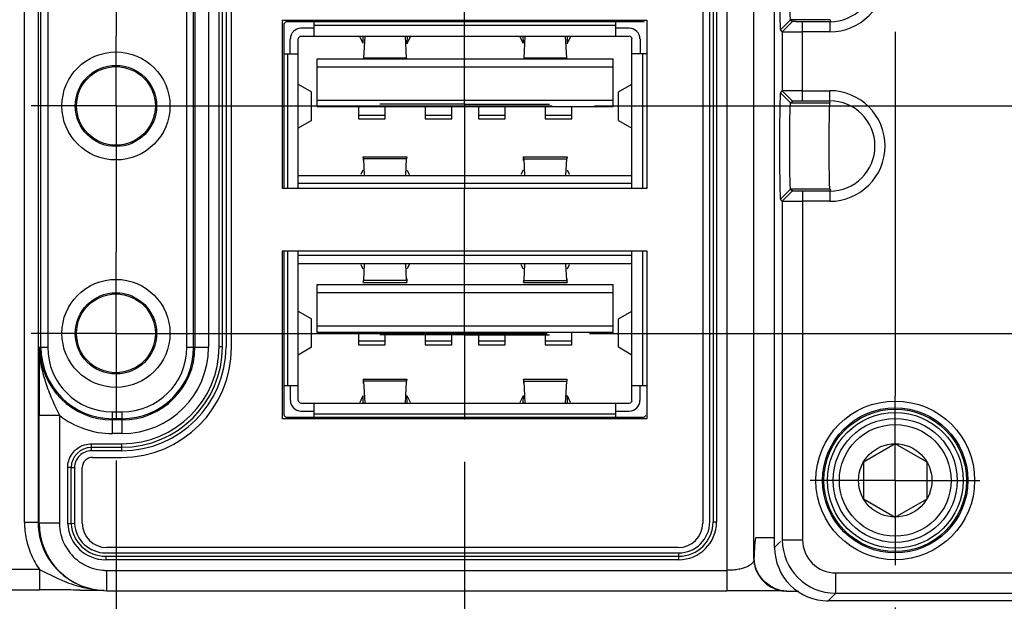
# Model space of a CAD drawing. Header units: inches. Extents: x 0 to 34, y 0 to 22.
# Tile 36 of 67: x 10.2 to 11.6, y 14.8 to 15.6. Entities that reach past the tile are written whole.
import ezdxf

# ---------------------------------------------------------------- set-up
doc = ezdxf.new("R2010")
doc.units = ezdxf.units.IN
doc.header["$LTSCALE"] = 1.87
doc.header["$MEASUREMENT"] = 0
doc.linetypes.add('CENTER', pattern=[0.6, 0.375, -0.075, 0.075, -0.075])
doc.layers.get('0').update_dxf_attribs({"linetype": 'CONTINUOUS'})
doc.layers.add('DEFAULT_1', color=7, linetype='CENTER')
doc.layers.add('DIMENSIONS', color=7, linetype='CONTINUOUS')
doc.styles.get("Standard").update_dxf_attribs({"font": 'txt', "width": 0.8})
doc.dimstyles.new('DIMSTYLE_1', dxfattribs={"dimtxt": 0.125, "dimasz": 0.18, "dimexe": 0.18, "dimexo": 0.0625, "dimgap": 0.09, "dimtad": 0, "dimtih": 1, "dimtoh": 1, "dimzin": 4, "dimdsep": 46, "dimtxsty": 'STANDARD', "dimblk": '_FILLED', "dimblk1": '_FILLED', "dimblk2": '_FILLED', "dimcen": 0.09, "dimadec": 0, "dimazin": 0, "dimtp": 0.01, "dimtm": 0.01, "dimtfac": 1, "dimtofl": 0, "dimtmove": 0, "dimatfit": 3, "dimldrblk": '_FILLED', "dimfxl": 1, "dimtolj": 1, "dimtzin": 4, "dimarcsym": 0})
doc.dimstyles.new('DIMSTYLE_2', dxfattribs={"dimtxt": 0.125, "dimasz": 0.18, "dimexe": 0.18, "dimexo": 0.0625, "dimgap": 0.09, "dimtad": 0, "dimtih": 1, "dimtoh": 1, "dimdec": 3, "dimzin": 4, "dimdsep": 46, "dimtxsty": 'STANDARD', "dimblk": '_FILLED', "dimblk1": '_FILLED', "dimblk2": '_FILLED', "dimcen": 0.09, "dimadec": 0, "dimazin": 0, "dimtp": 0.01, "dimtm": 0.01, "dimtfac": 1, "dimtdec": 3, "dimtofl": 0, "dimtmove": 0, "dimatfit": 3, "dimldrblk": '_FILLED', "dimfxl": 1, "dimtolj": 1, "dimtzin": 4, "dimarcsym": 0})

# ---------------------------------------------------------------- blocks, each defined once
blk = doc.blocks.new('*D19')
at = {"layer": 'DIMENSIONS', "color": 2, "linetype": 'CONTINUOUS'}
blk.add_line((10.2943, 14.97), (10.2943, 14.0749), dxfattribs=at)
at = {"layer": 'DIMENSIONS', "color": 2, "linetype": 'CONTINUOUS', "insert": (10.2318, 14.0124), "char_height": 0.125, "width": 1.225, "attachment_point": 3, "rotation": 90, "line_spacing_factor": 0.9}
blk.add_mtext('4.28{\\Ftxt.shx;\\W1.000000;\\H0.125000; }[108.8]', dxfattribs=at)
blk = doc.blocks.new('_FILLED')
at = {"color": 0, "linetype": 'BYBLOCK'}
blk.add_solid([(0, 0), (-1, 0.1736), (-1, -0.1736)], dxfattribs=at)
blk = doc.blocks.new('*D20')
at = {"layer": 'DIMENSIONS', "color": 2, "linetype": 'CONTINUOUS'}
blk.add_line((10.8083, 14.968), (10.8083, 14.0749), dxfattribs=at)
at = {"layer": 'DIMENSIONS', "color": 2, "linetype": 'CONTINUOUS', "insert": (10.7458, 14.0124), "char_height": 0.125, "width": 1.225, "attachment_point": 3, "rotation": 90, "line_spacing_factor": 0.9}
blk.add_mtext('4.80{\\Ftxt.shx;\\W1.000000;\\H0.125000; }[121.8]', dxfattribs=at)
blk = doc.blocks.new('*D24')
at = {"layer": 'DIMENSIONS', "color": 2, "linetype": 'CONTINUOUS'}
blk.add_line((11.4433, 14.753), (11.4433, 14.0749), dxfattribs=at)
at = {"layer": 'DIMENSIONS', "color": 2, "linetype": 'CONTINUOUS', "insert": (11.3808, 14.0124), "char_height": 0.125, "width": 1.225, "attachment_point": 3, "rotation": 90, "line_spacing_factor": 0.9}
blk.add_mtext('5.43{\\Ftxt.shx;\\W1.000000;\\H0.125000; }[137.9]', dxfattribs=at)
blk = doc.blocks.new('*D25')
at = {"layer": 'DIMENSIONS', "color": 2, "linetype": 'CONTINUOUS'}
blk.add_line((16.2493, 15.239), (16.2493, 14.0749), dxfattribs=at)
at = {"layer": 'DIMENSIONS', "color": 2, "linetype": 'CONTINUOUS', "insert": (16.1868, 14.0124), "char_height": 0.125, "width": 1.125, "attachment_point": 3, "rotation": 90, "line_spacing_factor": 0.9}
blk.add_mtext('10.24{\\Ftxt.shx;\\W1.000000;\\H0.125000; }[260]', dxfattribs=at)
blk = doc.blocks.new('*D26')
at = {"layer": 'DIMENSIONS', "color": 2, "linetype": 'CONTINUOUS'}
blk.add_line((19.0763, 15.455), (19.0763, 14.0749), dxfattribs=at)
at = {"layer": 'DIMENSIONS', "color": 2, "linetype": 'CONTINUOUS', "insert": (19.0138, 14.0124), "char_height": 0.125, "width": 1.325, "attachment_point": 3, "rotation": 90, "line_spacing_factor": 0.9}
blk.add_mtext('13.06{\\Ftxt.shx;\\W1.000000;\\H0.125000; }[331.8]', dxfattribs=at)
blk = doc.blocks.new('*D27')
at = {"layer": 'DIMENSIONS', "color": 2, "linetype": 'CONTINUOUS'}
blk.add_line((20.1763, 15.455), (20.1763, 14.0749), dxfattribs=at)
at = {"layer": 'DIMENSIONS', "color": 2, "linetype": 'CONTINUOUS', "insert": (20.1138, 14.0124), "char_height": 0.125, "width": 1.325, "attachment_point": 3, "rotation": 90, "line_spacing_factor": 0.9}
blk.add_mtext('14.16{\\Ftxt.shx;\\W1.000000;\\H0.125000; }[359.8]', dxfattribs=at)
blk = doc.blocks.new('*D28')
at = {"layer": 'DIMENSIONS', "color": 2, "linetype": 'CONTINUOUS'}
blk.add_line((21.9073, 14.8083), (21.9073, 14.0749), dxfattribs=at)
at = {"layer": 'DIMENSIONS', "color": 2, "linetype": 'CONTINUOUS', "insert": (21.8448, 14.0124), "char_height": 0.125, "width": 1.325, "attachment_point": 3, "rotation": 90, "line_spacing_factor": 0.9}
blk.add_mtext('15.90{\\Ftxt.shx;\\W1.000000;\\H0.125000; }[403.7]', dxfattribs=at)
blk = doc.blocks.new('*D31')
at = {"layer": 'DIMENSIONS', "color": 2, "linetype": 'CONTINUOUS'}
blk.add_line((10.9927, 15.1576), (22.5948, 15.1576), dxfattribs=at)
at = {"layer": 'DIMENSIONS', "color": 2, "linetype": 'CONTINUOUS', "insert": (22.6573, 15.2201), "char_height": 0.125, "width": 1.225, "attachment_point": 1, "line_spacing_factor": 0.9}
blk.add_mtext('.395{\\Ftxt.shx;\\W1.000000;\\H0.125000; }[10.04]', dxfattribs=at)
blk = doc.blocks.new('*D32')
at = {"layer": 'DIMENSIONS', "color": 2, "linetype": 'CONTINUOUS'}
blk.add_line((11, 15.4936), (22.5948, 15.4936), dxfattribs=at)
at = {"layer": 'DIMENSIONS', "color": 2, "linetype": 'CONTINUOUS', "insert": (22.6573, 15.5561), "char_height": 0.125, "width": 1.225, "attachment_point": 1, "line_spacing_factor": 0.9}
blk.add_mtext('.731{\\Ftxt.shx;\\W1.000000;\\H0.125000; }[18.57]', dxfattribs=at)
blk = doc.blocks.new('*D33')
at = {"layer": 'DIMENSIONS', "color": 2, "linetype": 'CONTINUOUS'}
blk.add_line((10.9963, 15.8576), (22.5948, 15.8576), dxfattribs=at)
at = {"layer": 'DIMENSIONS', "color": 2, "linetype": 'CONTINUOUS', "insert": (22.6573, 15.9201), "char_height": 0.125, "width": 1.325, "attachment_point": 1, "line_spacing_factor": 0.9}
blk.add_mtext('1.095{\\Ftxt.shx;\\W1.000000;\\H0.125000; }[27.82]', dxfattribs=at)
blk = doc.blocks.new('*D34')
at = {"layer": 'DIMENSIONS', "color": 2, "linetype": 'CONTINUOUS'}
blk.add_line((11, 16.1936), (22.5948, 16.1936), dxfattribs=at)
at = {"layer": 'DIMENSIONS', "color": 2, "linetype": 'CONTINUOUS', "insert": (22.6573, 16.2561), "char_height": 0.125, "width": 1.325, "attachment_point": 1, "line_spacing_factor": 0.9}
blk.add_mtext('1.431{\\Ftxt.shx;\\W1.000000;\\H0.125000; }[36.35]', dxfattribs=at)
blk = doc.blocks.new('*D35')
at = {"layer": 'DIMENSIONS', "color": 2, "linetype": 'CONTINUOUS'}
blk.add_line((11.6309, 17.8466), (22.5948, 17.8466), dxfattribs=at)
at = {"layer": 'DIMENSIONS', "color": 2, "linetype": 'CONTINUOUS', "insert": (22.6573, 17.9091), "char_height": 0.125, "width": 1.325, "attachment_point": 1, "line_spacing_factor": 0.9}
blk.add_mtext('3.084{\\Ftxt.shx;\\W1.000000;\\H0.125000; }[78.34]', dxfattribs=at)
blk = doc.blocks.new('*D46')
at = {"layer": 'DIMENSIONS', "color": 2, "linetype": 'CONTINUOUS'}
blk.add_line((10.1887, 18.0266), (5.3248, 18.0266), dxfattribs=at)
at = {"layer": 'DIMENSIONS', "color": 2, "linetype": 'CONTINUOUS', "insert": (5.2623, 18.0891), "char_height": 0.125, "width": 1.325, "attachment_point": 3, "line_spacing_factor": 0.9}
blk.add_mtext('3.264{\\Ftxt.shx;\\W1.000000;\\H0.125000; }[82.91]', dxfattribs=at)

msp = doc.modelspace()

# ---------------------------------------------------------------- linework, layer by layer
at = {"color": 7, "linetype": 'CONTINUOUS'}
for p, q in [((11.1951, 18.1853), (11.1951, 14.7779)), ((11.2351, 14.8256), (11.2351, 18.1827)), ((11.2656, 14.8415), (11.2656, 18.1517)), ((10.1594, 14.8786), (10.1594, 18.1146)), ((10.1794, 18.1146), (10.1794, 14.8786)), ((11.1595, 18.1146), (11.1595, 14.8776)), ((11.1699, 14.8796), (11.1699, 18.1147)), ((11.175, 18.1147), (11.175, 14.8796)), ((11.18, 18.1147), (11.18, 14.8796)), ((10.1836, 15.1372), (10.1836, 16.2132)), ((10.1936, 16.2132), (10.1936, 15.1372)), ((10.3987, 15.1372), (10.3987, 16.2132)), ((10.4087, 15.1372), (10.4087, 16.2132)), ((10.4107, 16.2132), (10.4107, 15.1372)), ((10.4307, 16.2132), (10.4307, 15.1372)), ((10.4463, 15.1378), (10.4463, 16.2127)), ((10.4513, 15.1378), (10.4513, 16.2127)), ((10.4565, 16.2127), (10.4565, 15.1378)), ((10.4645, 15.1366), (10.4645, 16.2136)), ((10.54, 15.3716), (10.54, 15.6196)), ((10.54, 15.6196), (11.077, 15.6196)), ((10.5417, 15.6123), (10.5417, 15.3716)), ((10.5417, 15.6123), (10.5417, 15.6123)), ((10.5467, 15.6173), (10.5467, 15.6173)), ((11.0711, 15.6173), (10.5467, 15.6173)), ((10.5867, 15.5961), (10.5867, 15.6173)), ((11.0316, 15.6118), (10.5867, 15.6118)), ((11.0316, 15.5961), (11.0316, 15.6173)), ((11.0711, 15.6173), (11.0711, 15.6173)), ((11.077, 15.6196), (11.077, 15.3716)), ((11.2891, 15.6205), (11.2741, 15.6055)), ((11.2919, 15.6177), (11.2769, 15.6027)), ((11.2891, 15.6205), (11.2919, 15.6177)), ((11.3471, 15.6205), (11.2891, 15.6205)), ((11.3069, 15.5007), (11.3069, 15.6175)), ((11.3469, 15.6175), (11.3069, 15.6175)), ((11.3478, 15.619), (11.3469, 15.6175)), ((11.3469, 15.6175), (11.3469, 15.6025)), ((11.3471, 15.6205), (11.3478, 15.619)), ((10.5867, 15.6079), (10.5671, 15.6079)), ((10.5671, 15.5961), (11.0513, 15.5961)), ((10.6538, 15.595), (10.6585, 15.5856)), ((10.659, 15.5858), (10.6586, 15.5963)), ((10.6611, 15.5961), (10.6595, 15.5637)), ((10.7226, 15.5637), (10.7211, 15.5961)), ((10.7235, 15.5965), (10.7232, 15.5847)), ((10.7237, 15.5856), (10.7284, 15.595)), ((10.89, 15.595), (10.8947, 15.5856)), ((10.8952, 15.5858), (10.8949, 15.5963)), ((10.8973, 15.5961), (10.8957, 15.5637)), ((10.9589, 15.5637), (10.9573, 15.5961)), ((10.9597, 15.5965), (10.9594, 15.5847)), ((10.9599, 15.5856), (10.9646, 15.595)), ((11.0513, 15.6079), (11.0316, 15.6079)), ((11.2769, 15.6027), (11.2741, 15.6055)), ((11.2769, 15.6027), (11.2769, 15.5154)), ((11.3469, 15.6025), (11.3069, 15.6025)), ((10.5513, 15.5699), (10.5513, 15.5921)), ((10.5631, 15.3716), (10.5631, 15.5921)), ((11.0552, 15.3716), (11.0552, 15.5921)), ((11.0671, 15.5921), (11.0671, 15.5699)), ((10.5417, 15.5699), (10.5631, 15.5699)), ((10.5474, 15.5699), (10.5474, 15.3716)), ((11.0761, 15.5699), (11.0552, 15.5699)), ((11.071, 15.3716), (11.071, 15.5699)), ((10.5907, 15.4917), (10.5907, 15.5626)), ((10.5907, 15.5626), (11.0277, 15.5626)), ((10.7226, 15.5637), (10.6595, 15.5637)), ((10.9589, 15.5637), (10.8957, 15.5637)), ((11.0277, 15.4917), (11.0277, 15.5626)), ((10.5907, 15.5508), (11.0277, 15.5508)), ((10.5631, 15.5252), (10.5828, 15.5138)), ((11.0355, 15.5138), (11.0552, 15.5252)), ((10.5828, 15.4717), (10.5828, 15.5138)), ((11.0354, 15.4718), (11.0354, 15.5137)), ((11.0354, 15.5137), (11.0354, 15.5137)), ((11.2741, 15.5127), (11.2769, 15.5154)), ((11.2891, 15.4977), (11.2741, 15.5127)), ((11.2769, 15.5154), (11.2919, 15.5004)), ((11.3069, 15.5157), (11.3469, 15.5157)), ((11.3469, 15.5007), (11.3469, 15.5157)), ((10.5907, 15.5016), (11.0277, 15.5016)), ((11.2891, 15.4977), (11.2919, 15.5004)), ((11.2891, 15.4977), (11.3469, 15.4977)), ((11.3069, 15.5007), (11.3469, 15.5007)), ((11.3469, 15.4991), (11.3469, 15.4977)), ((11.0277, 15.4917), (10.5907, 15.4917)), ((10.6517, 15.4917), (10.6517, 15.4742)), ((10.6517, 15.4797), (10.6911, 15.4797)), ((10.6911, 15.4742), (10.6911, 15.4917)), ((10.7501, 15.4917), (10.7501, 15.4742)), ((10.7501, 15.4797), (10.7895, 15.4797)), ((10.7895, 15.4742), (10.7895, 15.4917)), ((10.8289, 15.4917), (10.8289, 15.4742)), ((10.8289, 15.4797), (10.8682, 15.4797)), ((10.8682, 15.4742), (10.8682, 15.4917)), ((10.9273, 15.4917), (10.9273, 15.4742)), ((10.9273, 15.4797), (10.9667, 15.4797)), ((10.9667, 15.4742), (10.9667, 15.4917)), ((10.5828, 15.4717), (10.5631, 15.4603)), ((10.6517, 15.4742), (10.6911, 15.4742)), ((10.7501, 15.4742), (10.7895, 15.4742)), ((10.8289, 15.4742), (10.8682, 15.4742)), ((10.9273, 15.4742), (10.9667, 15.4742)), ((11.0355, 15.4717), (11.0552, 15.4603)), ((10.659, 15.4179), (10.7232, 15.4179)), ((10.6593, 15.415), (10.659, 15.4179)), ((10.6593, 15.415), (10.6604, 15.3904)), ((10.7228, 15.415), (10.6593, 15.415)), ((10.7217, 15.3904), (10.7228, 15.415)), ((10.7232, 15.4179), (10.7228, 15.415)), ((10.7234, 15.4166), (10.7232, 15.4179)), ((10.8952, 15.4179), (10.9594, 15.4179)), ((10.8955, 15.415), (10.8952, 15.4179)), ((10.8955, 15.415), (10.8967, 15.3904)), ((10.8955, 15.415), (10.9591, 15.415)), ((10.9579, 15.3904), (10.9591, 15.415)), ((10.9594, 15.4179), (10.9591, 15.415)), ((10.9596, 15.4166), (10.9594, 15.4179)), ((10.6583, 15.3982), (10.6553, 15.3918)), ((10.7238, 15.3982), (10.7268, 15.3918)), ((10.8945, 15.3982), (10.8915, 15.3918)), ((10.963, 15.3918), (10.96, 15.3982)), ((10.5631, 15.3904), (11.0552, 15.3904)), ((11.0552, 15.3786), (10.5631, 15.3786)), ((11.077, 15.3716), (10.54, 15.3716)), ((11.2891, 15.3705), (11.2741, 15.3555)), ((11.2919, 15.3677), (11.2769, 15.3527)), ((11.2891, 15.3705), (11.2919, 15.3677)), ((11.3471, 15.3705), (11.2891, 15.3705)), ((11.3069, 15.3675), (11.3069, 14.8528)), ((11.3469, 15.3675), (11.3069, 15.3675)), ((11.3478, 15.369), (11.3469, 15.3675)), ((11.3469, 15.3675), (11.3469, 15.3525)), ((11.3471, 15.3705), (11.3478, 15.369)), ((11.2769, 15.3527), (11.2741, 15.3555)), ((11.2769, 15.3527), (11.2769, 14.8528)), ((11.3469, 15.3525), (11.3069, 15.3525)), ((10.54, 15.0316), (10.54, 15.2796)), ((10.54, 15.2796), (11.077, 15.2796)), ((10.5417, 15.2796), (10.5417, 15.0389)), ((10.5474, 15.2796), (10.5474, 15.0809)), ((10.5631, 15.0587), (10.5631, 15.2796)), ((11.0552, 15.0587), (11.0552, 15.2796)), ((11.071, 15.0809), (11.071, 15.2796)), ((11.077, 15.2796), (11.077, 15.0316)), ((11.0552, 15.2723), (10.5631, 15.2723)), ((11.0552, 15.2604), (10.5631, 15.2604)), ((10.6553, 15.259), (10.6583, 15.2526)), ((10.6604, 15.2604), (10.6593, 15.2358)), ((10.7228, 15.2358), (10.7217, 15.2604)), ((10.7268, 15.259), (10.7238, 15.2526)), ((10.8915, 15.259), (10.8945, 15.2526)), ((10.8967, 15.2604), (10.8955, 15.2358)), ((10.9591, 15.2358), (10.9579, 15.2604)), ((10.96, 15.2526), (10.963, 15.259)), ((10.6588, 15.2342), (10.659, 15.2329)), ((10.659, 15.2329), (10.6593, 15.2358)), ((10.659, 15.2329), (10.7232, 15.2329)), ((10.7228, 15.2358), (10.6593, 15.2358)), ((10.7228, 15.2358), (10.7232, 15.2329)), ((10.895, 15.2342), (10.8952, 15.2329)), ((10.8952, 15.2329), (10.8955, 15.2358)), ((10.8952, 15.2329), (10.9594, 15.2329)), ((10.8955, 15.2358), (10.9591, 15.2358)), ((10.9591, 15.2358), (10.9594, 15.2329)), ((10.5907, 15.1591), (10.5907, 15.2299)), ((10.5907, 15.2299), (11.0277, 15.2299)), ((10.5907, 15.2181), (11.0277, 15.2181)), ((11.0277, 15.1591), (11.0277, 15.2299)), ((10.5631, 15.1906), (10.5828, 15.1791)), ((11.0355, 15.1791), (11.0552, 15.1906)), ((10.5828, 15.137), (10.5828, 15.1791)), ((11.0354, 15.1371), (11.0354, 15.179)), ((11.0354, 15.179), (11.0354, 15.179)), ((10.5907, 15.1689), (11.0277, 15.1689)), ((11.0277, 15.1591), (10.5907, 15.1591)), ((10.6517, 15.1591), (10.6517, 15.1409)), ((10.6517, 15.1467), (10.6911, 15.1467)), ((10.6911, 15.1409), (10.6911, 15.1591)), ((10.7501, 15.1591), (10.7501, 15.1409)), ((10.7501, 15.1467), (10.7895, 15.1467)), ((10.7895, 15.1409), (10.7895, 15.1591)), ((10.8289, 15.1591), (10.8289, 15.1409)), ((10.8289, 15.1467), (10.8682, 15.1467)), ((10.8682, 15.1409), (10.8682, 15.1591)), ((10.9273, 15.1591), (10.9273, 15.1409)), ((10.9273, 15.1467), (10.9667, 15.1467)), ((10.9667, 15.1409), (10.9667, 15.1591)), ((10.1816, 15.1372), (10.1936, 15.1372)), ((10.3987, 15.1372), (10.4307, 15.1372)), ((10.4513, 15.1378), (10.4463, 15.1378)), ((10.5828, 15.137), (10.5631, 15.1256)), ((10.6517, 15.1409), (10.6911, 15.1409)), ((10.7501, 15.1409), (10.7895, 15.1409)), ((10.8289, 15.1409), (10.8682, 15.1409)), ((10.9273, 15.1409), (10.9667, 15.1409)), ((11.0552, 15.1256), (11.0355, 15.137)), ((10.6592, 15.0902), (10.723, 15.0902)), ((10.6595, 15.0872), (10.6592, 15.0902)), ((10.6595, 15.0872), (10.6611, 15.0547)), ((10.7226, 15.0872), (10.6595, 15.0872)), ((10.7211, 15.0547), (10.7226, 15.0872)), ((10.723, 15.0902), (10.7226, 15.0872)), ((10.7232, 15.0885), (10.723, 15.0902)), ((10.8954, 15.0902), (10.9592, 15.0902)), ((10.8957, 15.0872), (10.8954, 15.0902)), ((10.8957, 15.0872), (10.8973, 15.0547)), ((10.8957, 15.0872), (10.9589, 15.0872)), ((10.9573, 15.0547), (10.9589, 15.0872)), ((10.9592, 15.0902), (10.9589, 15.0872)), ((10.9594, 15.0885), (10.9592, 15.0902)), ((10.5417, 15.0809), (10.5631, 15.0809)), ((10.5513, 15.0809), (10.5513, 15.0587)), ((11.0552, 15.0809), (11.0761, 15.0809)), ((11.0671, 15.0587), (11.0671, 15.0809)), ((10.6585, 15.0652), (10.6538, 15.0558)), ((10.6586, 15.0543), (10.659, 15.0661)), ((10.7235, 15.0545), (10.7232, 15.0661)), ((10.7284, 15.0558), (10.7237, 15.0652)), ((10.8947, 15.0652), (10.89, 15.0558)), ((10.8948, 15.0543), (10.8952, 15.0661)), ((10.9646, 15.0558), (10.9599, 15.0652)), ((10.5671, 15.0547), (11.0513, 15.0547)), ((10.5867, 15.0339), (10.5867, 15.0547)), ((11.0316, 15.0339), (11.0316, 15.0547)), ((10.1808, 14.8779), (10.1808, 15.0367)), ((10.1808, 15.0367), (10.2108, 15.0367)), ((10.2108, 15.0367), (10.2108, 14.8779)), ((10.2891, 15.0098), (10.2891, 15.0418)), ((10.2891, 15.0418), (10.3033, 15.0418)), ((10.2891, 15.0318), (10.3033, 15.0318)), ((10.3033, 15.0298), (10.2891, 15.0298)), ((10.3033, 15.0098), (10.3033, 15.0418)), ((11.077, 15.0316), (10.54, 15.0316)), ((10.5417, 15.0389), (10.5417, 15.0389)), ((10.5467, 15.0339), (10.5467, 15.0339)), ((10.5467, 15.0339), (11.0711, 15.0339)), ((10.5671, 15.0429), (10.5867, 15.0429)), ((10.5867, 15.039), (11.0316, 15.039)), ((11.0316, 15.0429), (11.0513, 15.0429)), ((11.0711, 15.0339), (11.0711, 15.0339)), ((10.3033, 15.0098), (10.2891, 15.0098)), ((10.258, 14.9896), (10.258, 14.9946)), ((10.258, 14.9946), (10.3031, 14.9946)), ((10.258, 14.9896), (10.3031, 14.9896)), ((10.2582, 14.9844), (10.2582, 14.9887)), ((10.3031, 14.9844), (10.3031, 14.9946)), ((11.4434, 14.9947), (11.3965, 14.9677)), ((11.4903, 14.9677), (11.4434, 14.9947)), ((10.3031, 14.9844), (10.2582, 14.9844)), ((10.2595, 14.9746), (10.3025, 14.9746)), ((10.223, 14.8765), (10.223, 14.9596)), ((10.228, 14.9596), (10.223, 14.9596)), ((10.228, 14.8766), (10.228, 14.9596)), ((10.2332, 14.9594), (10.2289, 14.9594)), ((10.2332, 14.9594), (10.2332, 14.8768)), ((10.2445, 14.8776), (10.2445, 14.9596)), ((11.3965, 14.9677), (11.3965, 14.9135)), ((11.4903, 14.9135), (11.4903, 14.9677)), ((11.3965, 14.9135), (11.4434, 14.8865)), ((11.4434, 14.8865), (11.4903, 14.9135)), ((10.1794, 14.8786), (10.1594, 14.8786)), ((10.1808, 14.8779), (10.2108, 14.8779)), ((10.228, 14.8766), (10.223, 14.8765)), ((10.2332, 14.8769), (10.2289, 14.8767)), ((11.175, 14.8796), (11.18, 14.8796)), ((11.2602, 14.856), (11.2502, 14.856)), ((11.2652, 14.856), (11.2602, 14.856)), ((11.1235, 14.8416), (10.2805, 14.8416)), ((11.2744, 14.8503), (11.2656, 14.8415)), ((11.2769, 14.8528), (11.3069, 14.8528)), ((10.2791, 14.8336), (11.1239, 14.8336)), ((10.2791, 14.8285), (10.2791, 14.8235)), ((11.1239, 14.8285), (10.2791, 14.8285)), ((11.1239, 14.8336), (11.1239, 14.8235)), ((11.1239, 14.8235), (10.2791, 14.8235)), ((10.1817, 14.809), (9.1421, 14.809)), ((10.1817, 14.809), (10.1817, 14.779)), ((10.1817, 14.809), (10.2086, 14.7961)), ((10.2808, 14.7779), (10.2808, 14.8079)), ((10.2808, 14.8079), (11.1951, 14.8079)), ((11.3556, 14.7741), (11.3556, 14.804)), ((11.3556, 14.804), (11.7841, 14.804)), ((10.2361, 14.7884), (10.2347, 14.7891)), ((9.1421, 14.779), (10.1817, 14.779)), ((10.2407, 14.7788), (10.2766, 14.7786)), ((10.2808, 14.7779), (11.1951, 14.7779)), ((11.2835, 14.7773), (11.3015, 14.7773)), ((11.3443, 14.7628), (11.3556, 14.7741)), ((11.3556, 14.7741), (11.7841, 14.7741)), ((11.7954, 14.7628), (11.3443, 14.7628))]:
    msp.add_line(p, q, dxfattribs=at)
for centre, radius in [((10.2942, 15.4932), 0.0797), ((10.2942, 15.4932), 0.0599), ((10.2942, 15.4932), 0.0581), ((10.2942, 15.1576), 0.0797), ((10.2942, 15.1576), 0.0599), ((10.2942, 15.1576), 0.0581), ((11.4434, 14.9406), 0.1171), ((11.4434, 14.9406), 0.1071), ((11.4434, 14.9406), 0.1051), ((11.4434, 14.9406), 0.1001), ((11.4434, 14.9406), 0.0915), ((11.4434, 14.9406), 0.0824), ((11.4434, 14.9406), 0.0541)]:
    msp.add_circle(centre, radius, dxfattribs=at)
for centre, radius, start, end in [((11.3469, 15.6841), 0.0816, 270, 90), ((11.3469, 15.6841), 0.0666, 270, 90), ((10.5671, 15.5921), 0.0157, 90, 180), ((10.5671, 15.5921), 0.00394, 90, 180), ((11.0513, 15.5921), 0.0157, 0, 90), ((11.0513, 15.5921), 0.00394, 0, 90), ((10.7958, 15.5671), 0.0732, 182.7334, 183.5496), ((11.032, 15.5671), 0.0732, 182.7334, 183.5496), ((11.3469, 15.4341), 0.0816, 270, 90), ((11.3469, 15.4341), 0.0666, 270, 90), ((10.2891, 15.1372), 0.1074, 180, 270), ((10.2891, 15.1372), 0.1055, 180, 270), ((10.2891, 15.1372), 0.0955, 180, 270), ((10.3025, 15.1366), 0.162, 270, 360), ((10.3031, 15.1378), 0.1534, 270, 0), ((10.3031, 15.1378), 0.1482, 270, 360), ((10.3031, 15.1378), 0.1432, 270, 0), ((10.3033, 15.1372), 0.1274, 270, 360), ((10.3033, 15.1372), 0.1074, 270, 360), ((10.3033, 15.1372), 0.1055, 270, 360), ((10.3033, 15.1372), 0.0955, 270, 360), ((10.5671, 15.0587), 0.0157, 180, 270), ((10.5671, 15.0587), 0.00394, 180, 270), ((11.0513, 15.0587), 0.0157, 270, 360), ((11.0513, 15.0587), 0.00394, 270, 360), ((10.2891, 15.1372), 0.1274, 232.0889, 270), ((10.258, 14.9594), 0.0298, 90.0691, 179.9811), ((10.2582, 14.9594), 0.025, 89.9828, 180.0062), ((10.2595, 14.9596), 0.015, 90, 180), ((10.2809, 14.8787), 0.1215, 180.075, 191.7409), ((10.2794, 14.8786), 0.1, 180.0412, 243.4332), ((10.2808, 14.8779), 0.1, 180.037, 269.9813), ((10.2886, 14.879), 0.0778, 180.8247, 184.1954), ((10.2791, 14.8796), 0.0561, 183.2042, 270), ((10.2791, 14.8796), 0.051, 183.3601, 270.0001), ((10.2791, 14.8796), 0.046, 183.4803, 270), ((10.2805, 14.8776), 0.036, 180, 270), ((11.1235, 14.8776), 0.036, 270, 360), ((11.1239, 14.8796), 0.0561, 270, 360), ((11.1239, 14.8796), 0.051, 270, 360), ((11.1239, 14.8796), 0.046, 270, 360), ((11.3443, 14.8415), 0.0787, 179.9949, 270.0053), ((11.3427, 14.8415), 0.0771, 180.0028, 181.5153), ((11.3556, 14.8528), 0.0787, 180.0058, 269.9942), ((11.3556, 14.8528), 0.0487, 179.9943, 270.0059), ((10.2819, 14.8854), 0.0776, 264.9953, 269.1894), ((10.2806, 14.9254), 0.1469, 256.6346, 264.8907), ((10.1711, -0.5937), 15.3727, 89.83682, 89.96066), ((10.1837, 5.1594), 9.6196, 89.66036, 89.81416), ((11.3439, 14.8407), 0.0778, 244.4832, 247.5278), ((11.3443, 14.8399), 0.0771, 268.4481, 269.9971)]:
    msp.add_arc(centre, radius, start, end, dxfattribs=at)
msp.add_ellipse((10.9599, 15.0691), major_axis=(0, 0.0157), ratio=0.034921, start_param=-4.520473, end_param=-3.542177, dxfattribs=at)
for points, knots in [([(11.2741, 15.7627), (11.2741, 15.7626), (11.274, 15.7625), (11.274, 15.7621), (11.2739, 15.7616), (11.2738, 15.7609), (11.2738, 15.76), (11.2737, 15.7584), (11.2736, 15.7561), (11.2735, 15.7527), (11.2734, 15.7488), (11.2733, 15.7442), (11.2732, 15.739), (11.2731, 15.7333), (11.273, 15.7249), (11.2729, 15.7135), (11.2728, 15.6991), (11.2728, 15.6841), (11.2728, 15.6691), (11.2729, 15.6547), (11.273, 15.6433), (11.2731, 15.6348), (11.2732, 15.6292), (11.2733, 15.624), (11.2734, 15.6194), (11.2735, 15.6154), (11.2736, 15.6121), (11.2737, 15.6097), (11.2738, 15.6082), (11.2738, 15.6073), (11.2739, 15.6066), (11.274, 15.6061), (11.274, 15.6057), (11.2741, 15.6055), (11.2741, 15.6055)], [0, 0, 0, 0, 0.001096, 0.00333, 0.00672, 0.011259, 0.01694, 0.02375, 0.040712, 0.062026, 0.087461, 0.116758, 0.149655, 0.185873, 0.22505, 0.310741, 0.403564, 0.499999, 0.596433, 0.689256, 0.774948, 0.814124, 0.850342, 0.883239, 0.912535, 0.93797, 0.959284, 0.976247, 0.983058, 0.988739, 0.993279, 0.996669, 0.998904, 1, 1, 1, 1]), ([(11.2891, 15.6205), (11.2891, 15.6205), (11.289, 15.6207), (11.289, 15.621), (11.2889, 15.6214), (11.2889, 15.622), (11.2888, 15.6227), (11.2887, 15.6239), (11.2886, 15.6258), (11.2885, 15.6285), (11.2884, 15.6318), (11.2883, 15.6355), (11.2882, 15.6397), (11.2881, 15.6442), (11.288, 15.6511), (11.2879, 15.6603), (11.2878, 15.672), (11.2878, 15.6841), (11.2878, 15.6962), (11.2879, 15.7079), (11.288, 15.7171), (11.2881, 15.7239), (11.2882, 15.7285), (11.2883, 15.7327), (11.2884, 15.7364), (11.2885, 15.7396), (11.2886, 15.7423), (11.2887, 15.7443), (11.2888, 15.7455), (11.2888, 15.7462), (11.2889, 15.7468), (11.289, 15.7472), (11.289, 15.7475), (11.2891, 15.7477), (11.2891, 15.7477)], [0, 0, 0, 0, 0.001139, 0.003394, 0.006798, 0.011348, 0.017035, 0.02385, 0.040817, 0.06213, 0.087558, 0.116845, 0.149732, 0.18594, 0.225106, 0.310777, 0.403583, 0.5, 0.596418, 0.689223, 0.774894, 0.81406, 0.850268, 0.883155, 0.912442, 0.937871, 0.959183, 0.97615, 0.982965, 0.988653, 0.993202, 0.996606, 0.998862, 1, 1, 1, 1]), ([(10.5467, 15.6173), (10.5458, 15.6173), (10.5441, 15.6168), (10.5428, 15.6155), (10.5424, 15.6148)], [0, 0, 0, 0, 0.499849, 1, 1, 1, 1]), ([(11.3069, 15.6175), (11.3059, 15.6175), (11.304, 15.6175), (11.3013, 15.6175), (11.2987, 15.6175), (11.2965, 15.6176), (11.2949, 15.6176), (11.2938, 15.6176), (11.2931, 15.6176), (11.2926, 15.6177), (11.2923, 15.6177), (11.292, 15.6177), (11.2919, 15.6177), (11.2919, 15.6177)], [0, 0, 0, 0, 0.191907, 0.378088, 0.550104, 0.700809, 0.825139, 0.875894, 0.918364, 0.952264, 0.977328, 0.9933, 1, 1, 1, 1]), ([(11.2769, 15.6027), (11.2769, 15.6027), (11.277, 15.6027), (11.2771, 15.6027), (11.2773, 15.6027), (11.2777, 15.6027), (11.2784, 15.6027), (11.2794, 15.6026), (11.2807, 15.6026), (11.2822, 15.6026), (11.2839, 15.6026), (11.2867, 15.6025), (11.2906, 15.6025), (11.2957, 15.6025), (11.3012, 15.6025), (11.305, 15.6025), (11.3069, 15.6025)], [0, 0, 0, 0, 0.002087, 0.006534, 0.013324, 0.022429, 0.047449, 0.081328, 0.123799, 0.174574, 0.233169, 0.298973, 0.44975, 0.621813, 0.808039, 1, 1, 1, 1]), ([(11.2741, 15.5127), (11.2741, 15.5126), (11.274, 15.5125), (11.274, 15.5121), (11.2739, 15.5116), (11.2738, 15.5109), (11.2738, 15.51), (11.2737, 15.5084), (11.2736, 15.5061), (11.2735, 15.5027), (11.2734, 15.4988), (11.2733, 15.4942), (11.2732, 15.489), (11.2731, 15.4833), (11.273, 15.4749), (11.2729, 15.4635), (11.2728, 15.4491), (11.2728, 15.4341), (11.2728, 15.4191), (11.2729, 15.4047), (11.273, 15.3933), (11.2731, 15.3848), (11.2732, 15.3792), (11.2733, 15.374), (11.2734, 15.3694), (11.2735, 15.3654), (11.2736, 15.3621), (11.2737, 15.3597), (11.2738, 15.3582), (11.2738, 15.3573), (11.2739, 15.3566), (11.274, 15.3561), (11.274, 15.3557), (11.2741, 15.3555), (11.2741, 15.3555)], [0, 0, 0, 0, 0.001096, 0.00333, 0.00672, 0.011259, 0.01694, 0.02375, 0.040712, 0.062026, 0.087461, 0.116758, 0.149655, 0.185873, 0.22505, 0.310741, 0.403564, 0.499999, 0.596433, 0.689256, 0.774948, 0.814124, 0.850342, 0.883239, 0.912535, 0.93797, 0.959284, 0.976247, 0.983058, 0.988739, 0.993279, 0.996669, 0.998904, 1, 1, 1, 1]), ([(11.3069, 15.5157), (11.305, 15.5157), (11.3012, 15.5157), (11.2957, 15.5157), (11.2906, 15.5157), (11.2867, 15.5156), (11.2839, 15.5156), (11.2822, 15.5156), (11.2807, 15.5156), (11.2794, 15.5155), (11.2784, 15.5155), (11.2777, 15.5155), (11.2773, 15.5155), (11.2771, 15.5155), (11.277, 15.5155), (11.2769, 15.5155), (11.2769, 15.5154)], [0, 0, 0, 0, 0.191961, 0.378185, 0.550246, 0.701023, 0.766827, 0.825423, 0.876198, 0.918669, 0.95255, 0.97757, 0.986675, 0.993466, 0.997913, 1, 1, 1, 1]), ([(11.2891, 15.3705), (11.2891, 15.3705), (11.289, 15.3707), (11.289, 15.371), (11.2889, 15.3714), (11.2889, 15.372), (11.2888, 15.3727), (11.2887, 15.3739), (11.2886, 15.3758), (11.2885, 15.3785), (11.2884, 15.3818), (11.2883, 15.3855), (11.2882, 15.3897), (11.2881, 15.3942), (11.288, 15.4011), (11.2879, 15.4103), (11.2878, 15.422), (11.2878, 15.4341), (11.2878, 15.4462), (11.2879, 15.4579), (11.288, 15.4671), (11.2881, 15.4739), (11.2882, 15.4785), (11.2883, 15.4827), (11.2884, 15.4864), (11.2885, 15.4896), (11.2886, 15.4923), (11.2887, 15.4943), (11.2888, 15.4955), (11.2888, 15.4962), (11.2889, 15.4968), (11.289, 15.4972), (11.289, 15.4975), (11.2891, 15.4977), (11.2891, 15.4977)], [0, 0, 0, 0, 0.001139, 0.003394, 0.006798, 0.011348, 0.017035, 0.02385, 0.040817, 0.06213, 0.087558, 0.116845, 0.149732, 0.18594, 0.225106, 0.310777, 0.403583, 0.5, 0.596418, 0.689223, 0.774894, 0.81406, 0.850268, 0.883155, 0.912442, 0.937871, 0.959183, 0.97615, 0.982965, 0.988653, 0.993202, 0.996606, 0.998862, 1, 1, 1, 1]), ([(11.2919, 15.5004), (11.2919, 15.5005), (11.292, 15.5005), (11.2923, 15.5005), (11.2926, 15.5005), (11.2931, 15.5005), (11.2938, 15.5006), (11.2949, 15.5006), (11.2965, 15.5006), (11.2987, 15.5007), (11.3013, 15.5007), (11.304, 15.5007), (11.3059, 15.5007), (11.3069, 15.5007)], [0, 0, 0, 0, 0.006699, 0.022671, 0.047733, 0.081632, 0.124101, 0.174854, 0.299182, 0.449887, 0.621908, 0.808092, 1, 1, 1, 1]), ([(11.3464, 15.3888), (11.3463, 15.3937), (11.3461, 15.4045), (11.346, 15.4214), (11.346, 15.4364), (11.3461, 15.4486), (11.3461, 15.4574), (11.3462, 15.4657), (11.3463, 15.4734), (11.3464, 15.4802), (11.3465, 15.4852), (11.3466, 15.4887), (11.3466, 15.491), (11.3467, 15.4929), (11.3468, 15.4945), (11.3469, 15.4958), (11.3469, 15.4966), (11.347, 15.4971), (11.347, 15.4974), (11.3471, 15.4976), (11.3471, 15.4977), (11.3471, 15.4977)], [0, 0, 0, 0, 0.135987, 0.295804, 0.465853, 0.550197, 0.631677, 0.708515, 0.77911, 0.841927, 0.89558, 0.918648, 0.939048, 0.95666, 0.971374, 0.983119, 0.991834, 0.995038, 0.997465, 0.999113, 1, 1, 1, 1]), ([(10.659, 15.4179), (10.659, 15.4179), (10.6589, 15.4178), (10.6589, 15.4176), (10.6588, 15.4171), (10.6588, 15.4166), (10.6587, 15.4159), (10.6587, 15.4146), (10.6586, 15.4136), (10.6586, 15.4129)], [0, 0, 0, 0, 0.019803, 0.070409, 0.152534, 0.265603, 0.408694, 0.580083, 1, 1, 1, 1]), ([(10.8952, 15.4179), (10.8952, 15.4179), (10.8951, 15.4178), (10.8951, 15.4176), (10.895, 15.4171), (10.895, 15.4166), (10.8949, 15.4159), (10.8949, 15.4146), (10.8948, 15.4136), (10.8948, 15.4129)], [0, 0, 0, 0, 0.019803, 0.070409, 0.152534, 0.265603, 0.408694, 0.580083, 1, 1, 1, 1]), ([(11.3471, 15.3705), (11.3471, 15.3705), (11.347, 15.3707), (11.347, 15.371), (11.3469, 15.3714), (11.3469, 15.3719), (11.3468, 15.3726), (11.3468, 15.3738), (11.3467, 15.3757), (11.3466, 15.3783), (11.3465, 15.3814), (11.3464, 15.3849), (11.3464, 15.3874), (11.3464, 15.3888)], [0, 0, 0, 0, 0.007957, 0.023422, 0.046496, 0.07715, 0.115325, 0.160957, 0.27431, 0.416421, 0.585815, 0.780879, 1, 1, 1, 1]), ([(11.3069, 15.3675), (11.3059, 15.3675), (11.304, 15.3675), (11.3013, 15.3675), (11.2987, 15.3675), (11.2965, 15.3676), (11.2949, 15.3676), (11.2938, 15.3676), (11.2931, 15.3676), (11.2926, 15.3677), (11.2923, 15.3677), (11.292, 15.3677), (11.2919, 15.3677), (11.2919, 15.3677)], [0, 0, 0, 0, 0.191907, 0.378088, 0.550104, 0.700809, 0.825139, 0.875894, 0.918364, 0.952264, 0.977328, 0.9933, 1, 1, 1, 1]), ([(11.2769, 15.3527), (11.2769, 15.3527), (11.277, 15.3527), (11.2771, 15.3527), (11.2773, 15.3527), (11.2777, 15.3527), (11.2784, 15.3527), (11.2794, 15.3526), (11.2807, 15.3526), (11.2822, 15.3526), (11.2839, 15.3526), (11.2867, 15.3525), (11.2906, 15.3525), (11.2957, 15.3525), (11.3012, 15.3525), (11.305, 15.3525), (11.3069, 15.3525)], [0, 0, 0, 0, 0.002087, 0.006534, 0.013324, 0.022429, 0.047449, 0.081328, 0.123799, 0.174574, 0.233169, 0.298973, 0.44975, 0.621813, 0.808039, 1, 1, 1, 1]), ([(10.7232, 15.2329), (10.7232, 15.2329), (10.7232, 15.233), (10.7233, 15.2333), (10.7233, 15.2337), (10.7234, 15.2342), (10.7234, 15.235), (10.7235, 15.2362), (10.7235, 15.2372), (10.7235, 15.2379)], [0, 0, 0, 0, 0.019803, 0.070409, 0.152533, 0.265602, 0.408693, 0.580083, 1, 1, 1, 1]), ([(10.9594, 15.2329), (10.9594, 15.2329), (10.9594, 15.233), (10.9595, 15.2333), (10.9595, 15.2337), (10.9596, 15.2342), (10.9596, 15.235), (10.9597, 15.2362), (10.9597, 15.2372), (10.9598, 15.2379)], [0, 0, 0, 0, 0.019803, 0.070409, 0.152533, 0.265602, 0.408693, 0.580083, 1, 1, 1, 1]), ([(10.1816, 15.1372), (10.1814, 15.1218), (10.1811, 15.0977), (10.1808, 15.0642), (10.1808, 15.0461), (10.1808, 15.0367)], [0, 0, 0, 0, 0.460701, 0.720224, 1, 1, 1, 1]), ([(10.1816, 15.1372), (10.1816, 15.1285), (10.1827, 15.1154), (10.1863, 15.0982), (10.1912, 15.0814), (10.1994, 15.0608), (10.207, 15.0448), (10.2108, 15.0367)], [0, 0, 0, 0, 0.24821, 0.372204, 0.496454, 0.746822, 1, 1, 1, 1]), ([(10.6592, 15.0902), (10.6592, 15.0902), (10.6591, 15.0901), (10.6591, 15.09), (10.659, 15.0897), (10.659, 15.0892), (10.6589, 15.0885), (10.6589, 15.0876), (10.6588, 15.0861), (10.6588, 15.0849), (10.6587, 15.084)], [0, 0, 0, 0, 0.006585, 0.02017, 0.071071, 0.153678, 0.267271, 0.410773, 0.582206, 1, 1, 1, 1]), ([(10.8954, 15.0902), (10.8954, 15.0902), (10.8954, 15.0901), (10.8953, 15.09), (10.8953, 15.0897), (10.8952, 15.0892), (10.8951, 15.0885), (10.8951, 15.0876), (10.895, 15.0861), (10.895, 15.0849), (10.895, 15.084)], [0, 0, 0, 0, 0.006585, 0.02017, 0.071071, 0.153678, 0.267271, 0.410773, 0.582206, 1, 1, 1, 1]), ([(10.5417, 15.0389), (10.5417, 15.038), (10.5421, 15.0363), (10.5434, 15.035), (10.5442, 15.0346)], [0, 0, 0, 0, 0.499849, 1, 1, 1, 1]), ([(11.0711, 15.0339), (11.0719, 15.0339), (11.0737, 15.0344), (11.075, 15.0356), (11.0754, 15.0364)], [0, 0, 0, 0, 0.499849, 1, 1, 1, 1]), ([(10.2333, 14.9844), (10.2341, 14.9852), (10.2375, 14.9882), (10.2415, 14.9907), (10.2446, 14.992)], [0, 0, 0, 0, 0.250746, 1, 1, 1, 1]), ([(10.2446, 14.992), (10.2457, 14.9924), (10.25, 14.9939), (10.2546, 14.9946), (10.258, 14.9946)], [0, 0, 0, 0, 0.250731, 1, 1, 1, 1]), ([(10.223, 14.9596), (10.2231, 14.963), (10.2237, 14.9676), (10.2253, 14.9719), (10.2257, 14.973)], [0, 0, 0, 0, 0.749268, 1, 1, 1, 1]), ([(10.2257, 14.973), (10.2261, 14.9741), (10.2281, 14.9782), (10.2309, 14.9819), (10.2333, 14.9844)], [0, 0, 0, 0, 0.250491, 1, 1, 1, 1]), ([(10.211, 14.8733), (10.2114, 14.8676), (10.2128, 14.86), (10.2154, 14.8528), (10.2161, 14.8511)], [0, 0, 0, 0, 0.749625, 1, 1, 1, 1]), ([(11.2502, 14.856), (11.249, 14.856), (11.2474, 14.856), (11.2455, 14.856), (11.2445, 14.856), (11.2436, 14.856), (11.2426, 14.856), (11.2417, 14.856), (11.2409, 14.856), (11.2403, 14.8559), (11.2398, 14.8559), (11.2393, 14.856), (11.2388, 14.8561), (11.2383, 14.8561), (11.2377, 14.8558), (11.2372, 14.8547), (11.2368, 14.8527), (11.2363, 14.8491), (11.2359, 14.8436), (11.2355, 14.8355), (11.2352, 14.8293), (11.2351, 14.8256)], [0, 0, 0, 0, 0.088693, 0.110866, 0.133039, 0.155214, 0.17739, 0.199565, 0.22178, 0.232877, 0.243968, 0.255172, 0.266473, 0.277571, 0.290587, 0.31288, 0.357238, 0.436219, 0.561798, 0.745797, 1, 1, 1, 1]), ([(10.162, 14.854), (10.1636, 14.8459), (10.1687, 14.8301), (10.1769, 14.8157), (10.1817, 14.809)], [0, 0, 0, 0, 0.5, 1, 1, 1, 1]), ([(10.2161, 14.8511), (10.2196, 14.8426), (10.23, 14.8271), (10.2456, 14.8166), (10.254, 14.8132)], [0, 0, 0, 0, 0.500001, 1, 1, 1, 1]), ([(11.2835, 14.7773), (11.2805, 14.7773), (11.2744, 14.778), (11.2626, 14.7819), (11.2518, 14.7895), (11.2436, 14.7994), (11.2388, 14.8078), (11.2363, 14.8153), (11.2353, 14.8213), (11.2351, 14.8242), (11.2351, 14.8256)], [0, 0, 0, 0, 0.118577, 0.242192, 0.498627, 0.628622, 0.756835, 0.881573, 0.942706, 1, 1, 1, 1]), ([(10.254, 14.8132), (10.2557, 14.8125), (10.2625, 14.81), (10.2697, 14.8086), (10.2751, 14.8082)], [0, 0, 0, 0, 0.250312, 1, 1, 1, 1]), ([(11.2351, 14.8251), (11.235, 14.8238), (11.2345, 14.8212), (11.2322, 14.8178), (11.2285, 14.8148), (11.2236, 14.8124), (11.2176, 14.8104), (11.2107, 14.809), (11.2031, 14.8081), (11.1978, 14.8079), (11.1951, 14.8079)], [0, 0, 0, 0, 0.079787, 0.163832, 0.261055, 0.3763, 0.510926, 0.662976, 0.828373, 1, 1, 1, 1]), ([(11.2351, 14.8251), (11.2351, 14.8235), (11.2354, 14.8173), (11.237, 14.8112), (11.2388, 14.8069)], [0, 0, 0, 0, 0.247449, 1, 1, 1, 1]), ([(11.2388, 14.8069), (11.2407, 14.8026), (11.2457, 14.7944), (11.2562, 14.7848), (11.269, 14.7787), (11.2783, 14.7773), (11.2829, 14.7773)], [0, 0, 0, 0, 0.251872, 0.503937, 0.754217, 1, 1, 1, 1]), ([(10.2086, 14.7961), (10.2117, 14.7947), (10.224, 14.7892), (10.2368, 14.7848), (10.2466, 14.7825)], [0, 0, 0, 0, 0.251635, 1, 1, 1, 1]), ([(11.2829, 14.7773), (11.2788, 14.7774), (11.268, 14.7776), (11.2486, 14.7777), (11.2234, 14.7778), (11.2049, 14.7779), (11.1951, 14.7779)], [0, 0, 0, 0, 0.138569, 0.367648, 0.665447, 1, 1, 1, 1])]:
    msp.add_open_spline(points, degree=3, knots=knots, dxfattribs=at)
for points in [[(10.5424, 15.6148), (10.5419, 15.614), (10.5417, 15.6132), (10.5417, 15.6123)], [(11.0736, 15.6166), (11.0728, 15.617), (11.0719, 15.6173), (11.0711, 15.6173)], [(10.5442, 15.0346), (10.5449, 15.0341), (10.5458, 15.0339), (10.5467, 15.0339)]]:
    msp.add_open_spline(points, degree=3, dxfattribs=at)
at = {"layer": 'DEFAULT_1', "color": 7, "linetype": 'CENTER'}
for p, q in [((11.4433, 17.8466), (11.4433, 15.0647)), ((10.2943, 15.8576), (10.2943, 15.5964)), ((10.8083, 15.4956), (10.8083, 15.7305)), ((10.2943, 15.4936), (10.2943, 15.5964)), ((10.2943, 15.4936), (10.1692, 15.4936)), ((10.2943, 15.4936), (10.2943, 15.2781)), ((10.2943, 15.4936), (10.9375, 15.4936)), ((10.8083, 15.4956), (10.6832, 15.4956)), ((10.8083, 15.4956), (10.8083, 15.3705)), ((10.8083, 15.4956), (10.9334, 15.4956)), ((10.8083, 15.1556), (10.8083, 15.3705)), ((10.2943, 15.1576), (10.2943, 15.2781)), ((10.2943, 15.1576), (10.1692, 15.1576)), ((10.2943, 15.1576), (10.2943, 15.0325)), ((10.2943, 15.1576), (10.9302, 15.1576)), ((10.8083, 15.1556), (10.6832, 15.1556)), ((10.8083, 15.1556), (10.8083, 15.0305)), ((10.8083, 15.1556), (10.9334, 15.1556)), ((11.4433, 14.9406), (11.4433, 15.0647)), ((11.4433, 14.9406), (11.3182, 14.9406)), ((11.4433, 14.9406), (11.4433, 14.8155)), ((11.4433, 14.9406), (11.5684, 14.9406))]:
    msp.add_line(p, q, dxfattribs=at)

# ---------------------------------------------------------------- dimensions: what is measured, and where the dimension line sits
at = {"layer": 'DIMENSIONS', "color": 2, "linetype": 'CONTINUOUS'}
for feature_location, offset, dtype, origin, dimstyle, picture, middle in [((10.1887, 18.0266), (-4.8639, 0), 0, (10.2512, 14.7624), 'DIMSTYLE_2', '*D46', (4.2998, 18.0266)), ((11.6309, 17.8466), (10.9639, 0), 0, (11.5684, 14.7624), 'DIMSTYLE_2', '*D35', (23.3198, 17.8466)), ((11, 16.1936), (11.5949, 0), 0, (10.9375, 14.7624), 'DIMSTYLE_2', '*D34', (23.3198, 16.1936)), ((10.9963, 15.8576), (11.5985, 0), 0, (10.9338, 14.7624), 'DIMSTYLE_2', '*D33', (23.3198, 15.8576)), ((11, 15.4936), (11.5949, 0), 0, (10.9375, 14.7624), 'DIMSTYLE_2', '*D32', (23.2698, 15.4936)), ((19.0763, 15.455), (0, -1.3802), 1, (6.0123, 15.5175), 'DIMSTYLE_1', '*D26', (19.2107, 13.0817)), ((20.1763, 15.455), (0, -1.3802), 1, (6.0123, 15.5175), 'DIMSTYLE_1', '*D27', (20.3107, 13.0817)), ((16.2493, 15.239), (0, -1.1642), 1, (6.0123, 15.3015), 'DIMSTYLE_1', '*D25', (16.3837, 13.1817)), ((10.9927, 15.1576), (11.6021, 0), 0, (10.9302, 14.7624), 'DIMSTYLE_2', '*D31', (23.2698, 15.1576)), ((10.2943, 14.97), (0, -0.8952), 1, (6.0123, 15.0325), 'DIMSTYLE_1', '*D19', (10.4287, 13.1764)), ((10.8083, 14.968), (0, -0.8932), 1, (6.0123, 15.0305), 'DIMSTYLE_1', '*D20', (10.9427, 13.1764)), ((21.90732, 14.80832), (0, -0.73346), 1, (6.01228, 14.87082), 'DIMSTYLE_1', '*D28', (22.04174, 13.08166)), ((11.4433, 14.753), (0, -0.6782), 1, (6.0123, 14.8155), 'DIMSTYLE_1', '*D24', (11.5777, 13.1764))]:
    dim = msp.add_ordinate_dim(feature_location=feature_location, offset=offset, dtype=dtype, origin=origin, dimstyle=dimstyle, dxfattribs=at)
    dim.commit()
    dim.dimension.update_dxf_attribs({"geometry": picture, "text_midpoint": middle})

doc.saveas('drawing.dxf')
